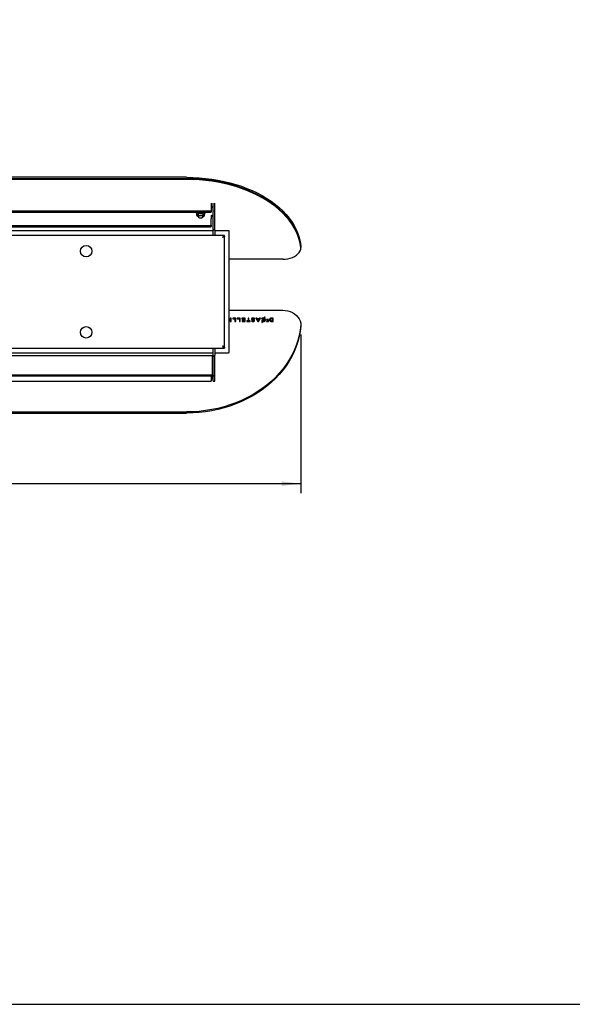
# Model space of a CAD drawing. Header units: millimetres. Extents: x 258 to 4358, y 247 to 3117.
# Tile 3 of 8: x 1631 to 2210, y 247 to 1279. Entities that reach past the tile are written whole.
import ezdxf

# ---------------------------------------------------------------- set-up
doc = ezdxf.new("R2010")
doc.units = ezdxf.units.MM
doc.header["$LTSCALE"] = 10
doc.linetypes.add('SLD-Solido', pattern=[0])
doc.layers.add('QUOTE', color=1, linetype='SLD-Solido')
doc.layers.add('SCHIZZI', color=9, linetype='Continuous')
doc.styles.add('SLDTEXTSTYLE0', font='GOTHIC.TTF', dxfattribs={"width": 0.913})
doc.dimstyles.new('SLDDIMSTYLE0', dxfattribs={"dimtxt": 26.458333, "dimasz": 20, "dimexe": 0, "dimexo": 0.0625, "dimgap": 6.614583, "dimtad": 1, "dimdec": 1, "dimrnd": 1e-09, "dimzin": 12, "dimdsep": 46, "dimtxsty": 'SLDTEXTSTYLE0', "dimsah": 1, "dimcen": 0.09, "dimadec": 0, "dimazin": 3, "dimtfac": 1, "dimtdec": 1, "dimtofl": 0, "dimtmove": 0, "dimatfit": 3, "dimfxl": 1, "dimfrac": 2, "dimtolj": 1, "dimtzin": 12, "dimarcsym": 0})

# ---------------------------------------------------------------- blocks, each defined once
blk = doc.blocks.new('_D_6')
at = {"layer": 'QUOTE', "transparency": 16777216}
for p, q in [((725.3, 948.8), (725.3, 782.7)), ((1925.3, 948.8), (1925.3, 782.7)), ((725.3, 792.7), (1925.3, 792.7))]:
    blk.add_line(p, q, dxfattribs=at)
for points in [[(725.3, 792.7), (745.3, 790.2), (745.3, 795.2)], [(1925.3, 792.7), (1905.3, 795.2), (1905.3, 790.2)]]:
    blk.add_solid(points, dxfattribs=at)
at = {"layer": 'QUOTE', "transparency": 16777216, "insert": (1252, 826.5), "char_height": 26.46, "attachment_point": 1, "style": 'SLDTEXTSTYLE0'}
blk.add_mtext('1200', dxfattribs=at)

msp = doc.modelspace()

# ---------------------------------------------------------------- linework, layer by layer
for p, q in [((1805.64, 1113.62), (844.96, 1113.62)), ((1805.64, 1112.09), (844.96, 1112.09)), ((1805.64, 1111.32), (844.96, 1111.32)), ((1831.3, 1086.51), (1831.3, 1085.08)), ((1831.3, 1085.08), (1831.3, 1078.57)), ((1833.3, 1085.08), (1833.3, 1086.51)), ((1833.3, 1078.59), (1833.3, 1085.08)), ((1835.3, 1085.08), (1835.3, 1086.51)), ((1835.3, 1078.59), (1835.3, 1085.08)), ((1830.8, 1078.19), (819.8, 1078.19)), ((1830.8, 1076.9), (1326.8, 1076.9)), ((1815.96, 1076.36), (1816.08, 1076.9)), ((1815.96, 1076.36), (1815.96, 1073.85)), ((1816.36, 1075.03), (1815.96, 1073.85)), ((1815.96, 1073.85), (1817.73, 1072.62)), ((1816.76, 1076.77), (1816.36, 1075.03)), ((1816.76, 1076.9), (1816.76, 1076.77)), ((1817.8, 1074.59), (1817.8, 1072.52)), ((1822.87, 1076.56), (1822.37, 1076.9)), ((1822.67, 1072.53), (1823.84, 1072.95)), ((1822.8, 1072.52), (1822.8, 1074.59)), ((1824.64, 1075.88), (1822.87, 1076.56)), ((1823.84, 1072.95), (1824.24, 1074.14)), ((1824.24, 1074.14), (1824.64, 1075.88)), ((1824.64, 1076.9), (1824.64, 1075.88)), ((1831.3, 1078.57), (1831.3, 1077.28)), ((1831.3, 1073.6), (1831.3, 1072.79)), ((1833.3, 1078.59), (1833.3, 1077.68)), ((1833.3, 1059.26), (1833.3, 1077.68)), ((1835.3, 1077.68), (1835.3, 1078.59)), ((1835.3, 1059.26), (1835.3, 1077.68)), ((1326.8, 1063.08), (1830.8, 1063.08)), ((1817.8, 1072.58), (1817.73, 1072.62)), ((1818.94, 1071.17), (1819.1, 1071.1)), ((1821.49, 1071.1), (1821.66, 1071.17)), ((1831.3, 1072.79), (1831.3, 1069.98)), ((1831.3, 1063.46), (1831.3, 1069.98)), ((1831.3, 1063.46), (1831.3, 1062.18)), ((1326.8, 1061.8), (1830.8, 1061.8)), ((1833.3, 1057.73), (1326.8, 1057.73)), ((1845.3, 1052.73), (1604.8, 1052.73)), ((1833.3, 1059.26), (1833.3, 1058.52)), ((1833.3, 1058.52), (1835.3, 1058.52)), ((1833.3, 1057.85), (1833.3, 1058.52)), ((1833.3, 1052.73), (1833.3, 1057.85)), ((1835.3, 1058.52), (1835.3, 1059.26)), ((1835.3, 1057.85), (1835.3, 1058.52)), ((1835.3, 1057.85), (1835.3, 1052.73)), ((1849.3, 1057.73), (1835.3, 1057.73)), ((1845.3, 1051.73), (1845.3, 1052.73)), ((1850.3, 930.73), (1850.3, 1056.73)), ((1844.52, 1051.53), (1845.3, 1051.53)), ((1845.3, 935.93), (1845.3, 1051.53)), ((1925.3, 1040.74), (1925.3, 1042.27)), ((1925.3, 1040.74), (1925.3, 1039.97)), ((1906.3, 1027.76), (1850.3, 1027.76)), ((1850.3, 974.32), (1906.3, 974.32)), ((1852.19, 966.13), (1851.38, 966.13)), ((1851.38, 966.13), (1851.38, 962.53)), ((1852.19, 965.95), (1851.38, 965.95)), ((1851.38, 962.53), (1852.19, 962.53)), ((1852.19, 962.53), (1852.19, 966.13)), ((1857.02, 966.13), (1853.92, 966.13)), ((1853.92, 966.13), (1853.92, 965.52)), ((1857.02, 965.95), (1853.92, 965.95)), ((1853.92, 965.52), (1856.21, 965.52)), ((1856.21, 965.52), (1856.21, 962.53)), ((1856.21, 962.53), (1857.02, 962.53)), ((1857.02, 962.53), (1857.02, 966.13)), ((1861.8, 966.13), (1858.7, 966.13)), ((1858.7, 966.13), (1858.7, 965.52)), ((1861.8, 965.95), (1858.7, 965.95)), ((1858.7, 965.52), (1860.99, 965.52)), ((1860.99, 965.52), (1860.99, 962.53)), ((1860.99, 962.53), (1861.8, 962.53)), ((1861.8, 962.53), (1861.8, 966.13)), ((1866.9, 966.13), (1863.59, 966.13)), ((1863.59, 966.13), (1863.59, 965.53)), ((1866.9, 965.95), (1863.59, 965.95)), ((1863.59, 965.53), (1866.09, 965.53)), ((1866.09, 963.12), (1863.62, 963.12)), ((1863.62, 963.12), (1863.62, 962.53)), ((1866.09, 962.95), (1863.62, 962.95)), ((1863.62, 962.53), (1866.9, 962.53)), ((1866.09, 964.61), (1863.9, 964.61)), ((1863.9, 964.61), (1863.9, 964.01)), ((1866.09, 964.44), (1863.9, 964.44)), ((1863.9, 964.01), (1866.09, 964.01)), ((1866.09, 965.53), (1866.09, 964.61)), ((1866.09, 964.44), (1866.09, 964.61)), ((1866.09, 964.01), (1866.09, 963.12)), ((1866.09, 962.95), (1866.09, 963.12)), ((1866.9, 962.53), (1866.9, 966.13)), ((1869.97, 963.14), (1868.59, 963.14)), ((1868.59, 963.14), (1868.59, 962.53)), ((1869.97, 962.97), (1868.59, 962.97)), ((1868.59, 962.53), (1872.17, 962.53)), ((1870.79, 966.13), (1869.97, 966.13)), ((1869.97, 966.13), (1869.97, 963.14)), ((1870.79, 965.95), (1869.97, 965.95)), ((1869.97, 962.97), (1869.97, 963.14)), ((1870.79, 963.14), (1870.79, 966.13)), ((1872.17, 963.14), (1870.79, 963.14)), ((1870.79, 962.97), (1870.79, 963.14)), ((1872.17, 962.97), (1870.79, 962.97)), ((1872.17, 962.53), (1872.17, 963.14)), ((1873.55, 965.09), (1873.55, 965.08)), ((1874.11, 963.44), (1873.68, 962.94)), ((1874.11, 963.27), (1873.68, 962.76)), ((1873.68, 962.94), (1873.69, 962.93)), ((1874.13, 963.43), (1874.11, 963.44)), ((1874.11, 963.27), (1874.11, 963.44)), ((1874.13, 963.26), (1874.11, 963.27)), ((1874.36, 965.15), (1874.36, 965.16)), ((1874.36, 964.97), (1874.36, 965.15)), ((1875.98, 963.48), (1875.98, 963.47)), ((1875.98, 963.3), (1875.98, 963.47)), ((1876.47, 965.13), (1876.49, 965.12)), ((1876.49, 965.12), (1876.98, 965.59)), ((1876.79, 963.53), (1876.79, 963.54)), ((1876.98, 965.59), (1876.96, 965.6)), ((1879.09, 966.13), (1878.23, 966.13)), ((1878.23, 966.13), (1880.16, 962.51)), ((1879.09, 965.95), (1878.32, 965.95)), ((1879.53, 965.27), (1879.09, 966.13)), ((1879.09, 965.95), (1879.09, 966.13)), ((1879.53, 965.09), (1879.09, 965.95)), ((1881.56, 965.27), (1879.53, 965.27)), ((1879.53, 965.09), (1879.53, 965.27)), ((1881.56, 965.09), (1879.53, 965.09)), ((1879.83, 964.67), (1880.54, 963.31)), ((1881.26, 964.67), (1879.83, 964.67)), ((1879.83, 964.5), (1879.83, 964.67)), ((1879.83, 964.5), (1880.54, 963.14)), ((1880.16, 962.51), (1880.16, 962.5)), ((1880.16, 962.5), (1880.9, 962.5)), ((1880.54, 963.31), (1881.26, 964.67)), ((1880.54, 963.14), (1881.26, 964.5)), ((1880.54, 963.14), (1880.54, 963.31)), ((1880.9, 962.5), (1882.83, 966.13)), ((1881.26, 964.5), (1881.26, 964.67)), ((1882, 966.13), (1881.56, 965.27)), ((1882, 965.95), (1881.56, 965.09)), ((1881.56, 965.09), (1881.56, 965.27)), ((1882.83, 966.13), (1882, 966.13)), ((1882, 965.95), (1882, 966.13)), ((1882.74, 965.95), (1882, 965.95)), ((1884.15, 965.55), (1884.13, 965.54)), ((1884.13, 965.54), (1884.65, 965.11)), ((1884.68, 963.53), (1884.16, 963.04)), ((1884.16, 963.04), (1884.18, 963.02)), ((1884.84, 962.64), (1884.23, 961.55)), ((1884.23, 961.55), (1884.84, 961.55)), ((1884.68, 963.35), (1884.27, 962.96)), ((1884.84, 962.47), (1884.33, 961.55)), ((1884.65, 965.11), (1884.67, 965.12)), ((1884.7, 963.51), (1884.68, 963.53)), ((1884.68, 963.35), (1884.68, 963.53)), ((1884.7, 963.34), (1884.68, 963.35)), ((1884.84, 962.47), (1884.84, 962.64)), ((1884.84, 961.55), (1885.37, 962.5)), ((1886.42, 965.49), (1885.17, 963.23)), ((1886.42, 965.32), (1885.17, 963.06)), ((1885.17, 963.06), (1885.17, 963.23)), ((1886.89, 965.23), (1885.7, 963.09)), ((1885.7, 962.92), (1885.7, 963.09)), ((1886.42, 965.32), (1886.42, 965.49)), ((1887.28, 967.04), (1886.74, 966.07)), ((1887.28, 966.87), (1886.74, 965.9)), ((1886.74, 965.9), (1886.74, 966.07)), ((1887.24, 965.85), (1887.9, 967.04)), ((1887.24, 965.68), (1887.24, 965.85)), ((1887.9, 967.04), (1887.28, 967.04)), ((1887.28, 966.87), (1887.28, 967.04)), ((1887.8, 966.87), (1887.28, 966.87)), ((1887.32, 964.32), (1887.32, 964.33)), ((1887.32, 964.14), (1887.32, 964.32)), ((1888.16, 964.33), (1888.16, 964.34)), ((1891.25, 964.55), (1889.39, 964.55)), ((1889.39, 964.55), (1889.39, 964.16)), ((1891.25, 964.38), (1889.39, 964.38)), ((1889.39, 964.16), (1890.71, 964.16)), ((1890.71, 962.94), (1889.41, 962.94)), ((1889.41, 962.94), (1889.41, 962.55)), ((1890.71, 962.77), (1889.41, 962.77)), ((1889.41, 962.55), (1891.25, 962.55)), ((1890.71, 963.74), (1889.56, 963.74)), ((1889.56, 963.74), (1889.56, 963.35)), ((1890.71, 963.57), (1889.56, 963.57)), ((1889.56, 963.35), (1890.71, 963.35)), ((1890.71, 964.16), (1890.71, 963.74)), ((1890.71, 963.57), (1890.71, 963.74)), ((1890.71, 963.35), (1890.71, 962.94)), ((1890.71, 962.77), (1890.71, 962.94)), ((1891.25, 962.55), (1891.25, 964.55)), ((1892.32, 964.33), (1892.32, 964.32)), ((1893.16, 964.34), (1893.16, 964.33)), ((1893.16, 964.15), (1893.16, 964.33)), ((1896.3, 966.13), (1894.65, 966.13)), ((1896.3, 965.95), (1894.65, 965.95)), ((1895.49, 965.52), (1894.65, 965.52)), ((1894.65, 963.13), (1895.49, 963.13)), ((1894.65, 962.96), (1895.49, 962.96)), ((1894.65, 962.53), (1896.3, 962.53)), ((1895.49, 963.13), (1895.49, 965.52)), ((1895.49, 962.96), (1895.49, 963.13)), ((1896.3, 962.53), (1896.3, 966.13)), ((1925.3, 958.75), (1925.3, 957.61)), ((1326.8, 929.73), (1833.3, 929.73)), ((1604.8, 934.73), (1845.3, 934.73)), ((1833.3, 927.39), (1833.3, 934.73)), ((1835.3, 934.73), (1835.3, 927.39)), ((1835.3, 929.73), (1849.3, 929.73)), ((1844.51, 935.93), (1845.3, 935.93)), ((1845.3, 935.73), (1845.3, 934.73)), ((1832.8, 926.77), (1327.3, 926.77)), ((1832.8, 906.78), (1832.8, 926.77)), ((1833.3, 926.39), (1833.3, 927.39)), ((1835.3, 926.39), (1833.3, 926.39)), ((1833.3, 926.39), (1833.3, 925.39)), ((1833.3, 906.32), (1833.3, 925.39)), ((1835.3, 926.39), (1835.3, 927.39)), ((1835.3, 925.39), (1835.3, 926.39)), ((1835.3, 906.32), (1835.3, 925.39)), ((819.3, 899.91), (1831.3, 899.91)), ((819.8, 905.8), (1830.8, 905.8)), ((1327.3, 906.78), (1832.8, 906.78)), ((1327.3, 906.21), (1832.8, 906.21)), ((1831.3, 906.21), (1831.3, 905.51)), ((1831.3, 905.75), (1832.8, 905.75)), ((1831.3, 905.51), (1831.3, 900.64)), ((1831.3, 900.64), (1831.3, 899.91)), ((1832.8, 906.21), (1832.8, 906.78)), ((1832.8, 905.77), (1832.8, 906.21)), ((1832.8, 905.75), (1832.8, 905.77)), ((1833.3, 906.32), (1833.3, 905.5)), ((1833.3, 900.64), (1833.3, 905.5)), ((1833.3, 899.91), (1833.3, 900.64)), ((1833.3, 899.91), (1835.3, 899.91)), ((1835.3, 905.5), (1835.3, 906.32)), ((1835.3, 900.64), (1835.3, 905.5)), ((1835.3, 899.91), (1835.3, 900.64)), ((844.96, 867.83), (1805.64, 867.83)), ((844.96, 866.68), (1805.64, 866.68))]:
    msp.add_line(p, q)
at = {"flags": 128}
for points in [[(1805.64, 1113.62), (1812.28, 1113.5), (1818.9, 1113.15), (1825.49, 1112.56), (1832.01, 1111.73), (1838.45, 1110.68), (1844.79, 1109.4), (1851.01, 1107.89), (1857.09, 1106.17), (1863.02, 1104.23), (1868.76, 1102.08), (1874.32, 1099.74), (1879.66, 1097.2), (1884.78, 1094.47), (1889.65, 1091.56), (1894.26, 1088.49), (1898.61, 1085.25), (1902.67, 1081.87), (1906.43, 1078.35), (1909.88, 1074.7), (1913.01, 1070.93), (1915.81, 1067.05), (1918.28, 1063.08), (1920.39, 1059.03), (1922.16, 1054.92), (1923.57, 1050.74), (1924.62, 1046.52), (1925.3, 1042.27)], [(1925.3, 1040.74), (1924.62, 1044.99), (1923.57, 1049.21), (1922.16, 1053.38), (1920.39, 1057.5), (1918.28, 1061.55), (1915.81, 1065.52), (1913.01, 1069.39), (1909.88, 1073.16), (1906.43, 1076.81), (1902.67, 1080.34), (1898.61, 1083.72), (1894.26, 1086.96), (1889.65, 1090.03), (1884.78, 1092.94), (1879.66, 1095.66), (1874.32, 1098.21), (1868.76, 1100.55), (1863.02, 1102.7), (1857.09, 1104.64), (1851.01, 1106.36), (1844.79, 1107.87), (1838.45, 1109.15), (1832.01, 1110.2), (1825.49, 1111.03), (1818.9, 1111.62), (1812.28, 1111.97), (1805.64, 1112.09)], [(1805.64, 1112.09), (1812.28, 1111.97), (1818.9, 1111.62), (1825.49, 1111.03), (1832.01, 1110.2), (1838.45, 1109.15), (1844.79, 1107.87), (1851.01, 1106.36), (1857.09, 1104.64), (1863.02, 1102.7), (1868.76, 1100.55), (1874.32, 1098.21), (1879.66, 1095.66), (1884.78, 1092.94), (1889.65, 1090.03), (1894.26, 1086.96), (1898.61, 1083.72), (1902.67, 1080.34), (1906.43, 1076.81), (1909.88, 1073.16), (1913.01, 1069.39), (1915.81, 1065.52), (1918.28, 1061.55), (1920.39, 1057.5), (1922.16, 1053.38), (1923.57, 1049.21), (1924.62, 1044.99), (1925.3, 1040.74)], [(1925.3, 1039.97), (1924.62, 1044.22), (1923.57, 1048.44), (1922.16, 1052.62), (1920.39, 1056.74), (1918.28, 1060.79), (1915.81, 1064.75), (1913.01, 1068.63), (1909.88, 1072.4), (1906.43, 1076.05), (1902.67, 1079.57), (1898.61, 1082.96), (1894.26, 1086.19), (1889.65, 1089.26), (1884.78, 1092.17), (1879.66, 1094.9), (1874.32, 1097.44), (1868.76, 1099.79), (1863.02, 1101.93), (1857.09, 1103.87), (1851.01, 1105.6), (1844.79, 1107.1), (1838.45, 1108.38), (1832.01, 1109.44), (1825.49, 1110.26), (1818.9, 1110.85), (1812.28, 1111.2), (1805.64, 1111.32)], [(1815.96, 1076.06), (1815.82, 1076.22), (1815.44, 1076.9)], [(1817.8, 1074.58), (1817.91, 1075.07), (1818.38, 1075.62), (1819.14, 1076.01), (1820.08, 1076.19), (1821.05, 1076.12), (1821.9, 1075.82)], [(1817.8, 1072.52), (1817.99, 1073.13), (1818.53, 1073.65), (1819.34, 1074), (1820.3, 1074.13), (1821.25, 1074), (1822.07, 1073.65), (1822.61, 1073.13), (1822.8, 1072.52), (1822.61, 1071.9), (1822.07, 1071.38), (1821.66, 1071.17)], [(1822.5, 1072.29), (1822.33, 1071.75), (1821.85, 1071.29), (1821.14, 1070.98), (1820.3, 1070.87), (1819.46, 1070.98), (1818.74, 1071.29), (1818.27, 1071.75), (1818.1, 1072.29), (1818.27, 1072.83), (1818.74, 1073.29), (1819.46, 1073.6), (1820.3, 1073.7), (1821.14, 1073.6), (1821.85, 1073.29), (1822.33, 1072.83), (1822.5, 1072.29)], [(1822.04, 1076.9), (1822.45, 1076.76), (1822.87, 1076.56)], [(1825.16, 1076.9), (1824.7, 1076.13), (1824.64, 1076.06)], [(1906.3, 1027.76), (1909, 1027.88), (1911.65, 1028.25), (1914.19, 1028.86), (1916.57, 1029.7), (1918.74, 1030.74), (1920.66, 1031.98), (1922.28, 1033.37), (1923.58, 1034.9), (1924.53, 1036.53), (1925.1, 1038.24), (1925.3, 1039.97)], [(1906.3, 974.32), (1909, 974.16), (1911.65, 973.69), (1914.19, 972.91), (1916.57, 971.85), (1918.74, 970.52), (1920.66, 968.95), (1922.28, 967.17), (1923.58, 965.22), (1924.53, 963.14), (1925.1, 960.97), (1925.3, 958.75)], [(1925.3, 958.75), (1924.62, 953.34), (1923.57, 947.96), (1922.16, 942.64), (1920.39, 937.39), (1918.28, 932.23), (1915.81, 927.17), (1913.01, 922.24), (1909.88, 917.43), (1906.43, 912.78), (1902.67, 908.29), (1898.61, 903.98), (1894.26, 899.86), (1889.65, 895.94), (1884.78, 892.24), (1879.66, 888.76), (1874.32, 885.52), (1868.76, 882.53), (1863.02, 879.79), (1857.09, 877.32), (1851.01, 875.13), (1844.79, 873.21), (1838.45, 871.57), (1832.01, 870.23), (1825.49, 869.18), (1818.9, 868.43), (1812.28, 867.98), (1805.64, 867.83)], [(1925.3, 957.61), (1924.62, 952.19), (1923.57, 946.81), (1922.16, 941.49), (1920.39, 936.24), (1918.28, 931.08), (1915.81, 926.03), (1913.01, 921.09), (1909.88, 916.29), (1906.43, 911.63), (1902.67, 907.14), (1898.61, 902.83), (1894.26, 898.71), (1889.65, 894.79), (1884.78, 891.09), (1879.66, 887.61), (1874.32, 884.37), (1868.76, 881.38), (1863.02, 878.65), (1857.09, 876.18), (1851.01, 873.98), (1844.79, 872.06), (1838.45, 870.43), (1832.01, 869.08), (1825.49, 868.03), (1818.9, 867.28), (1812.28, 866.83), (1805.64, 866.68)], [(1830.8, 905.8), (1830.9, 905.79), (1830.99, 905.78), (1831.08, 905.75), (1831.15, 905.71), (1831.21, 905.67), (1831.26, 905.62), (1831.29, 905.57), (1831.3, 905.51)], [(1833.3, 904.94), (1833.26, 904.71), (1833.15, 904.5), (1832.96, 904.3), (1832.71, 904.12), (1832.41, 903.98), (1832.06, 903.88), (1831.69, 903.81), (1831.3, 903.79)]]:
    msp.add_lwpolyline(points, dxfattribs=at)
for centre in [(1700.3, 1036.23), (1700.3, 951.23)]:
    msp.add_circle(centre, 6)
for centre, radius, start, end in [((1831.5, 1081.44), 1.81, 8.55169, 96.54087), ((1818.52, 1074.66), 2.19, 170.19122, 248.84908), ((1819.26, 1073.85), 3.13, 103.02043, 157.76375), ((1821.39, 1074.51), 1.41, 3.06289, 68.62802), ((1821.69, 1075.05), 2.71, 294.21766, 340.41706), ((1822.08, 1074.51), 2.19, 350.19122, 68.84908), ((1830.85, 1078.64), 0.453, 263.45913, 351.44831), ((1830.85, 1077.35), 0.453, 263.45913, 351.44831), ((1831.5, 1071.79), 1.81, 8.55169, 96.54087), ((1819.44, 1072.75), 1.66, 187.98922, 252.43869), ((1830.85, 1063.53), 0.453, 263.45913, 351.44831), ((1830.85, 1062.25), 0.453, 263.45913, 351.44831), ((1849.3, 1056.73), 1, 0, 90), ((1849.3, 930.73), 1, 270, 0), ((1832.34, 917.31), 0.965, 298.53958, 354.69377), ((1831.34, 909.03), 6.39, 269.62358, 287.85119)]:
    msp.add_arc(centre, radius, start, end)
for points, knots in [([(1845.3, 1052.73), (1845.13, 1052.7), (1844.79, 1052.64), (1844.28, 1052.16), (1843.78, 1051.49), (1843.45, 1050.98), (1843.3, 1050.73)], [0, 0, 0, 0, 0.25452, 0.5092383, 0.7643163, 1, 1, 1, 1]), ([(1843.3, 1050.73), (1843.53, 1050.91), (1843.99, 1051.27), (1844.66, 1051.66), (1845.1, 1051.71), (1845.3, 1051.73)], [0, 0, 0, 0, 0.3481808, 0.6973583, 1, 1, 1, 1]), ([(1845.3, 1051.53), (1845.28, 1051.47), (1845.25, 1051.4), (1845.06, 1051.27), (1844.77, 1051.14), (1844.2, 1050.96), (1843.67, 1050.83), (1843.37, 1050.75), (1843.3, 1050.73)], [0, 0, 0, 0, 0.2215174, 0.2651427, 0.4867229, 0.7083256, 0.9299008, 1, 1, 1, 1]), ([(1844.24, 1051.38), (1844.24, 1051.37), (1844.21, 1051.29), (1844.03, 1051.14), (1843.73, 1050.95), (1843.46, 1050.81), (1843.32, 1050.74), (1843.3, 1050.73)], [0, 0, 0, 0, 0.0682501, 0.3644008, 0.6606882, 0.9568817, 1, 1, 1, 1]), ([(1876.96, 965.6), (1876.76, 965.73), (1876.36, 965.98), (1875.6, 966.17), (1874.78, 966.2), (1874.04, 965.99), (1873.61, 965.55), (1873.57, 965.25), (1873.55, 965.09)], [0, 0, 0, 0, 0.1759074, 0.3484954, 0.5452361, 0.7483254, 0.8703401, 1, 1, 1, 1]), ([(1876.96, 965.43), (1876.76, 965.56), (1876.36, 965.81), (1875.6, 966), (1874.78, 966.03), (1874.04, 965.81), (1873.61, 965.37), (1873.57, 965.08), (1873.55, 964.92)], [0, 0, 0, 0, 0.17590742, 0.34849539, 0.54523609, 0.74832542, 0.87034013, 1, 1, 1, 1]), ([(1873.55, 965.08), (1873.57, 964.94), (1873.6, 964.66), (1873.95, 964.34), (1874.42, 964.14), (1874.77, 964.07), (1874.97, 964.02)], [0, 0, 0, 0, 0.2440399, 0.4814505, 0.7097813, 1, 1, 1, 1]), ([(1873.69, 962.93), (1873.85, 962.84), (1874.16, 962.66), (1874.71, 962.51), (1875.3, 962.46), (1875.88, 962.52), (1876.38, 962.74), (1876.73, 963.09), (1876.77, 963.38), (1876.79, 963.53)], [0, 0, 0, 0, 0.1460704, 0.2887682, 0.4377557, 0.5951452, 0.7341478, 0.8644717, 1, 1, 1, 1]), ([(1875.98, 963.47), (1875.97, 963.41), (1875.96, 963.3), (1875.79, 963.16), (1875.57, 963.08), (1875.19, 963.05), (1874.67, 963.13), (1874.32, 963.33), (1874.13, 963.43)], [0, 0, 0, 0, 0.0943892, 0.189365, 0.2976915, 0.4258978, 0.6931705, 1, 1, 1, 1]), ([(1875.98, 963.3), (1875.97, 963.24), (1875.96, 963.12), (1875.79, 962.99), (1875.57, 962.91), (1875.19, 962.88), (1874.67, 962.96), (1874.32, 963.15), (1874.13, 963.26)], [0, 0, 0, 0, 0.0943892, 0.189365, 0.2976915, 0.4258978, 0.6931705, 1, 1, 1, 1]), ([(1874.36, 965.16), (1874.37, 965.22), (1874.39, 965.34), (1874.57, 965.49), (1874.82, 965.57), (1875.13, 965.59), (1875.53, 965.56), (1876.01, 965.42), (1876.31, 965.23), (1876.47, 965.13)], [0, 0, 0, 0, 0.0886001, 0.1775904, 0.2803753, 0.4039243, 0.5463947, 0.7592876, 1, 1, 1, 1]), ([(1875.33, 964.62), (1875.14, 964.65), (1874.85, 964.71), (1874.52, 964.84), (1874.37, 965), (1874.36, 965.1), (1874.36, 965.15)], [0, 0, 0, 0, 0.44909622, 0.71767873, 0.86088007, 1, 1, 1, 1]), ([(1875.33, 964.45), (1875.14, 964.48), (1874.85, 964.54), (1874.52, 964.67), (1874.37, 964.83), (1874.36, 964.92), (1874.36, 964.97)], [0, 0, 0, 0, 0.4490962, 0.7176787, 0.8608801, 1, 1, 1, 1]), ([(1874.97, 964.02), (1875.15, 963.99), (1875.45, 963.92), (1875.8, 963.81), (1875.97, 963.64), (1875.98, 963.53), (1875.98, 963.48)], [0, 0, 0, 0, 0.4294113, 0.7007161, 0.8502874, 1, 1, 1, 1]), ([(1876.79, 963.54), (1876.78, 963.65), (1876.77, 963.85), (1876.6, 964.13), (1876.14, 964.45), (1875.68, 964.55), (1875.33, 964.62)], [0, 0, 0, 0, 0.1872531, 0.3476527, 0.509467, 1, 1, 1, 1]), ([(1876.79, 963.36), (1876.78, 963.48), (1876.77, 963.68), (1876.6, 963.96), (1876.14, 964.28), (1875.68, 964.37), (1875.33, 964.45)], [0, 0, 0, 0, 0.1872531, 0.3476527, 0.509467, 1, 1, 1, 1]), ([(1886.74, 966.07), (1886.65, 966.09), (1886.45, 966.15), (1886.09, 966.19), (1885.55, 966.19), (1884.8, 966.04), (1884.37, 965.72), (1884.15, 965.55)], [0, 0, 0, 0, 0.1070173, 0.2171799, 0.3844467, 0.6825263, 1, 1, 1, 1]), ([(1886.74, 965.9), (1886.65, 965.92), (1886.45, 965.97), (1886.09, 966.02), (1885.55, 966.02), (1884.8, 965.87), (1884.37, 965.55), (1884.15, 965.38)], [0, 0, 0, 0, 0.10701729, 0.21717986, 0.38444671, 0.68252629, 1, 1, 1, 1]), ([(1884.18, 963.02), (1884.29, 962.94), (1884.49, 962.79), (1884.73, 962.69), (1884.84, 962.64)], [0, 0, 0, 0, 0.5342378, 1, 1, 1, 1]), ([(1884.67, 965.12), (1884.77, 965.19), (1884.96, 965.33), (1885.29, 965.49), (1885.64, 965.57), (1886.02, 965.59), (1886.27, 965.53), (1886.42, 965.49)], [0, 0, 0, 0, 0.2086835, 0.4014828, 0.5984123, 0.7578028, 1, 1, 1, 1]), ([(1885.17, 963.23), (1885.08, 963.28), (1884.91, 963.36), (1884.77, 963.46), (1884.7, 963.51)], [0, 0, 0, 0, 0.5348435, 1, 1, 1, 1]), ([(1885.17, 963.06), (1885.08, 963.1), (1884.91, 963.19), (1884.77, 963.29), (1884.7, 963.34)], [0, 0, 0, 0, 0.5348435, 1, 1, 1, 1]), ([(1885.37, 962.5), (1885.47, 962.49), (1885.6, 962.47), (1885.76, 962.47), (1885.84, 962.46), (1885.87, 962.46), (1885.88, 962.46), (1885.89, 962.46), (1885.89, 962.46), (1885.9, 962.46), (1885.9, 962.46), (1885.9, 962.46), (1886.2, 962.46), (1886.8, 962.55), (1887.55, 962.96), (1888.07, 963.58), (1888.13, 964.07), (1888.16, 964.33)], [0, 0, 0, 0, 0.0692641, 0.102088, 0.1170424, 0.1237265, 0.1266881, 0.1279952, 0.1285711, 0.1288247, 0.1289363, 0.1289854, 0.129024, 0.3530678, 0.564112, 0.7753896, 1, 1, 1, 1]), ([(1885.7, 963.09), (1885.74, 963.08), (1885.79, 963.08), (1885.85, 963.08), (1885.88, 963.08), (1885.89, 963.08), (1885.9, 963.08), (1885.9, 963.08), (1885.9, 963.08), (1885.9, 963.08), (1885.9, 963.08), (1885.9, 963.08), (1886.09, 963.08), (1886.47, 963.14), (1886.94, 963.41), (1887.26, 963.82), (1887.3, 964.15), (1887.32, 964.32)], [0, 0, 0, 0, 0.0458801, 0.0662498, 0.075289, 0.0792849, 0.0810471, 0.0818233, 0.0821649, 0.0823153, 0.0823815, 0.0824106, 0.0824335, 0.3112586, 0.5307913, 0.7562229, 1, 1, 1, 1]), ([(1885.7, 962.92), (1885.74, 962.91), (1885.79, 962.91), (1885.85, 962.9), (1885.88, 962.9), (1885.89, 962.9), (1885.9, 962.9), (1885.9, 962.9), (1885.9, 962.9), (1885.9, 962.9), (1885.9, 962.9), (1885.9, 962.9), (1886.09, 962.9), (1886.47, 962.96), (1886.94, 963.24), (1887.26, 963.65), (1887.3, 963.98), (1887.32, 964.14)], [0, 0, 0, 0, 0.0458801, 0.0662498, 0.075289, 0.0792849, 0.0810471, 0.0818233, 0.0821649, 0.0823153, 0.0823815, 0.0824106, 0.0824335, 0.3112586, 0.5307913, 0.7562229, 1, 1, 1, 1]), ([(1887.32, 964.33), (1887.29, 964.52), (1887.25, 964.86), (1887, 965.12), (1886.89, 965.23)], [0, 0, 0, 0, 0.5786018, 1, 1, 1, 1]), ([(1888.16, 964.34), (1888.15, 964.51), (1888.12, 964.85), (1887.84, 965.4), (1887.46, 965.68), (1887.24, 965.85)], [0, 0, 0, 0, 0.2957242, 0.575371, 1, 1, 1, 1]), ([(1888.16, 964.16), (1888.15, 964.34), (1888.12, 964.67), (1887.84, 965.23), (1887.46, 965.51), (1887.24, 965.68)], [0, 0, 0, 0, 0.2957242, 0.575371, 1, 1, 1, 1]), ([(1894.65, 966.13), (1894.3, 966.1), (1893.62, 966.04), (1892.84, 965.57), (1892.39, 964.97), (1892.34, 964.54), (1892.32, 964.33)], [0, 0, 0, 0, 0.2961767, 0.5664015, 0.7768821, 1, 1, 1, 1]), ([(1894.65, 965.95), (1894.3, 965.92), (1893.62, 965.87), (1892.84, 965.4), (1892.39, 964.8), (1892.34, 964.37), (1892.32, 964.15)], [0, 0, 0, 0, 0.2961767, 0.5664015, 0.7768821, 1, 1, 1, 1]), ([(1892.32, 964.32), (1892.36, 964.04), (1892.44, 963.5), (1893.06, 962.91), (1893.83, 962.58), (1894.37, 962.54), (1894.65, 962.53)], [0, 0, 0, 0, 0.279532, 0.5454242, 0.7630634, 1, 1, 1, 1]), ([(1894.65, 965.52), (1894.42, 965.5), (1893.99, 965.46), (1893.49, 965.16), (1893.21, 964.76), (1893.18, 964.48), (1893.16, 964.34)], [0, 0, 0, 0, 0.293871, 0.5608682, 0.7719073, 1, 1, 1, 1]), ([(1893.16, 964.33), (1893.19, 964.14), (1893.24, 963.79), (1893.63, 963.39), (1894.12, 963.17), (1894.47, 963.14), (1894.65, 963.13)], [0, 0, 0, 0, 0.2871229, 0.5522893, 0.766205, 1, 1, 1, 1]), ([(1893.16, 964.15), (1893.19, 963.97), (1893.24, 963.61), (1893.63, 963.22), (1894.12, 963), (1894.47, 962.97), (1894.65, 962.96)], [0, 0, 0, 0, 0.2871229, 0.5522893, 0.766205, 1, 1, 1, 1]), ([(1845.3, 935.73), (1845.07, 935.76), (1844.6, 935.82), (1843.93, 936.23), (1843.5, 936.57), (1843.3, 936.73)], [0, 0, 0, 0, 0.3476201, 0.6967716, 1, 1, 1, 1]), ([(1845.3, 934.73), (1845.13, 934.76), (1844.79, 934.82), (1844.28, 935.3), (1843.78, 935.97), (1843.45, 936.48), (1843.3, 936.73)], [0, 0, 0, 0, 0.25452, 0.5092383, 0.7643163, 1, 1, 1, 1]), ([(1843.3, 936.73), (1843.42, 936.66), (1843.68, 936.54), (1844, 936.34), (1844.19, 936.19), (1844.23, 936.1), (1844.24, 936.08)], [0, 0, 0, 0, 0.2982854, 0.5965741, 0.8947582, 1, 1, 1, 1]), ([(1845.3, 935.93), (1845.28, 935.99), (1845.25, 936.06), (1845.06, 936.19), (1844.77, 936.32), (1844.2, 936.5), (1843.67, 936.63), (1843.37, 936.71), (1843.3, 936.73)], [0, 0, 0, 0, 0.2215174, 0.2651427, 0.4867229, 0.7083256, 0.9299008, 1, 1, 1, 1])]:
    msp.add_open_spline(points, degree=3, knots=knots)
at = {"layer": 'SCHIZZI', "color": 7, "true_color": 0xffffff}
msp.add_lwpolyline([(4357.92, 247.19), (4357.72, 3117.19), (257.92, 3117.19), (257.92, 247.19)], close=True, dxfattribs=at)

# ---------------------------------------------------------------- dimensions: what is measured, and where the dimension line sits
at = {"layer": 'QUOTE'}
dim = msp.add_linear_dim(base=(1925.3, 792.68), p1=(725.3, 958.75), p2=(1925.3, 958.75), dimstyle='SLDDIMSTYLE0', dxfattribs=at)
dim.commit()
dim.dimension.update_dxf_attribs({"geometry": '_D_6', "text_midpoint": (1291.12, 792.68), "dimtype": 160})

doc.saveas('drawing.dxf')
